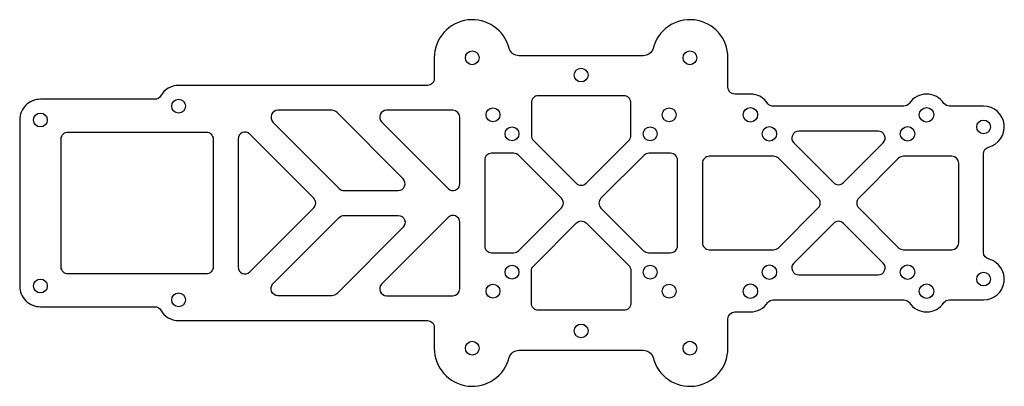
# Model space of a CAD drawing. Header units: millimetres. Extents: x -136 to 6, y -40 to 13.
import ezdxf

# ---------------------------------------------------------------- set-up
doc = ezdxf.new("R2010")
doc.units = ezdxf.units.MM
doc.layers.get('0').update_dxf_attribs({"linetype": 'CONTINUOUS'})

msp = doc.modelspace()

# ---------------------------------------------------------------- linework, layer by layer
for points in [[(-136, -26, 0.414391), (-133, -29), (-116.46, -29, -0.257843), (-115.62, -29.47, 0.271339), (-113, -31), (-77, -31, -0.414214), (-76, -32), (-76, -35, 0.885949), (-65.16, -36.32, -0.321193), (-63.74, -35.3), (-45.76, -35.3, -0.321192), (-44.34, -36.32, 0.88598), (-33.5, -35), (-33.5, -35), (-33.5, -30.75, -0.409026), (-32.52, -29.75), (-30.25, -29.75, 0.252799), (-27.74, -28.39, -0.234701), (-26.94, -28), (-8.05, -28, -0.23409), (-7.26, -28.39, 0.540116), (-2.24, -28.39, -0.234401), (-1.45, -28), (3.5, -28, 0.871184), (4.31, -22.11, -0.360438), (3.5, -21.13), (3.5, -6.87, -0.323662), (4.19, -5.92, 0.890721), (3.5, 0), (-1.44, 0, -0.234458), (-2.24, 0.39, 0.540116), (-7.26, 0.39, -0.234461), (-8.06, 0), (-26.95, 0, -0.223108), (-27.72, 0.36, 0.256361), (-30.25, 1.75), (-32.5, 1.75, -0.414188), (-33.5, 2.75), (-33.5, 7, 0.885949), (-44.34, 8.32, -0.320933), (-45.76, 7.3), (-63.74, 7.3, -0.320934), (-65.16, 8.32, 0.885949), (-76, 7), (-76, 4, -0.414214), (-77, 3), (-113, 3, 0.271294), (-115.62, 1.47, -0.2578), (-116.46, 1), (-133, 1, 0.41426), (-136, -2)], [(-47.84, -4.95, 0.198912), (-47.55, -4.25), (-47.55, 0.5, 0.414214), (-48.55, 1.5), (-60.95, 1.5, 0.414214), (-61.95, 0.5), (-61.95, -4.25, 0.198912), (-61.66, -4.95), (-55.46, -11.15, 0.414214), (-54.04, -11.15)], [(-81.22, -12.2, 0.668179), (-80.51, -10.49), (-90.11, -0.89, 0.198912), (-90.82, -0.6), (-98.63, -0.6, 0.668179), (-99.34, -2.31), (-89.74, -11.91, 0.198912), (-89.03, -12.2)], [(-74.01, -11.91, 0.668179), (-72.3, -11.2), (-72.3, -1.6, 0.414144), (-73.3, -0.6), (-82.9, -0.6, 0.668179), (-83.61, -2.31)], [(-109, -24.25), (-129, -24.25, -0.414214), (-130, -23.25), (-130, -4.75, -0.414214), (-129, -3.75), (-109, -3.75, -0.414214), (-108, -4.75), (-108, -23.25, -0.414214)], [(-104.4, -23.25, 0.668179), (-102.69, -23.96), (-93.44, -14.71, 0.414214), (-93.44, -13.29), (-102.69, -4.04, 0.668179), (-104.4, -4.75)], [(-18.21, -11.06, 0.414198), (-16.79, -11.06), (-11.04, -5.31, 0.668179), (-11.75, -3.6), (-23.25, -3.6, 0.668197), (-23.96, -5.31)], [(-67.7, -21.2), (-64.5, -21.2, 0.198912), (-63.8, -20.91), (-57.6, -14.71, 0.414214), (-57.6, -13.29), (-63.8, -7.09, 0.198912), (-64.5, -6.8), (-67.7, -6.8, 0.414214), (-68.7, -7.8), (-68.7, -20.2, 0.414214)], [(-45.7, -20.91, 0.198912), (-45, -21.2), (-41.8, -21.2, 0.414214), (-40.8, -20.2), (-40.8, -7.8, 0.414214), (-41.8, -6.8), (-44.94, -6.8, 0.198912), (-45.64, -7.09), (-51.87, -13.32, 0.414214), (-51.87, -14.74)], [(-20.44, -14.71, 0.414229), (-20.44, -13.29), (-26.19, -7.54, 0.198899), (-26.9, -7.25), (-36.2, -7.25, 0.414214), (-37.2, -8.25), (-37.2, -19.75, 0.414214), (-36.2, -20.75), (-26.9, -20.75, 0.198912), (-26.19, -20.46)], [(-0.1, -8.25, 0.414214), (-1.1, -7.25), (-8.1, -7.25, 0.198926), (-8.81, -7.54), (-14.56, -13.29, 0.414214), (-14.56, -14.71), (-8.81, -20.46, 0.198899), (-8.1, -20.75), (-1.1, -20.75, 0.414214), (-0.1, -19.75)], [(-89.03, -15.8), (-81.22, -15.8, -0.668179), (-80.51, -17.51), (-90.11, -27.11, -0.198912), (-90.82, -27.4), (-98.63, -27.4, -0.668179), (-99.34, -25.69), (-89.74, -16.09, -0.198912)], [(-74.01, -16.09), (-83.61, -25.69, 0.668179), (-82.9, -27.4), (-73.3, -27.4, 0.414144), (-72.3, -26.4), (-72.3, -16.8, 0.668179)], [(-61.66, -23.11), (-55.43, -16.88, -0.414214), (-54.01, -16.88), (-47.84, -23.05, -0.198912), (-47.55, -23.75), (-47.55, -28.5, -0.414214), (-48.55, -29.5), (-60.95, -29.5, -0.414214), (-61.95, -28.5), (-61.95, -23.81, -0.198912)], [(-23.96, -22.69, 0.66816), (-23.25, -24.4), (-11.74, -24.4, 0.668197), (-11.04, -22.69), (-16.79, -16.94, 0.414214), (-18.21, -16.94)]]:
    msp.add_lwpolyline(points, format="xyb", close=True)
for centre, radius in [((-70.5, 7), 1), ((-39, 7), 1), ((-54.75, 4.5), 1), ((-113, 0), 1), ((-133, -2), 1), ((-67.5, -1.25), 1), ((-42, -1.25), 1), ((-30.25, -1.25), 1.05), ((-4.75, -1.25), 1.05), ((3.5, -3), 1), ((-64.75, -4), 1), ((-44.75, -4), 1), ((-27.5, -4), 1.05), ((-7.5, -4), 1.05), ((-64.75, -24), 1), ((-44.75, -24), 1), ((-27.5, -24), 1.05), ((-7.5, -24), 1.05), ((3.5, -25), 1), ((-133, -26), 1), ((-113, -28), 1), ((-67.5, -26.75), 1), ((-42, -26.75), 1), ((-30.25, -26.75), 1.05), ((-4.75, -26.75), 1.05), ((-54.75, -32.5), 1), ((-70.5, -35), 1), ((-39, -35), 1)]:
    msp.add_circle(centre, radius)

doc.saveas('drawing.dxf')
